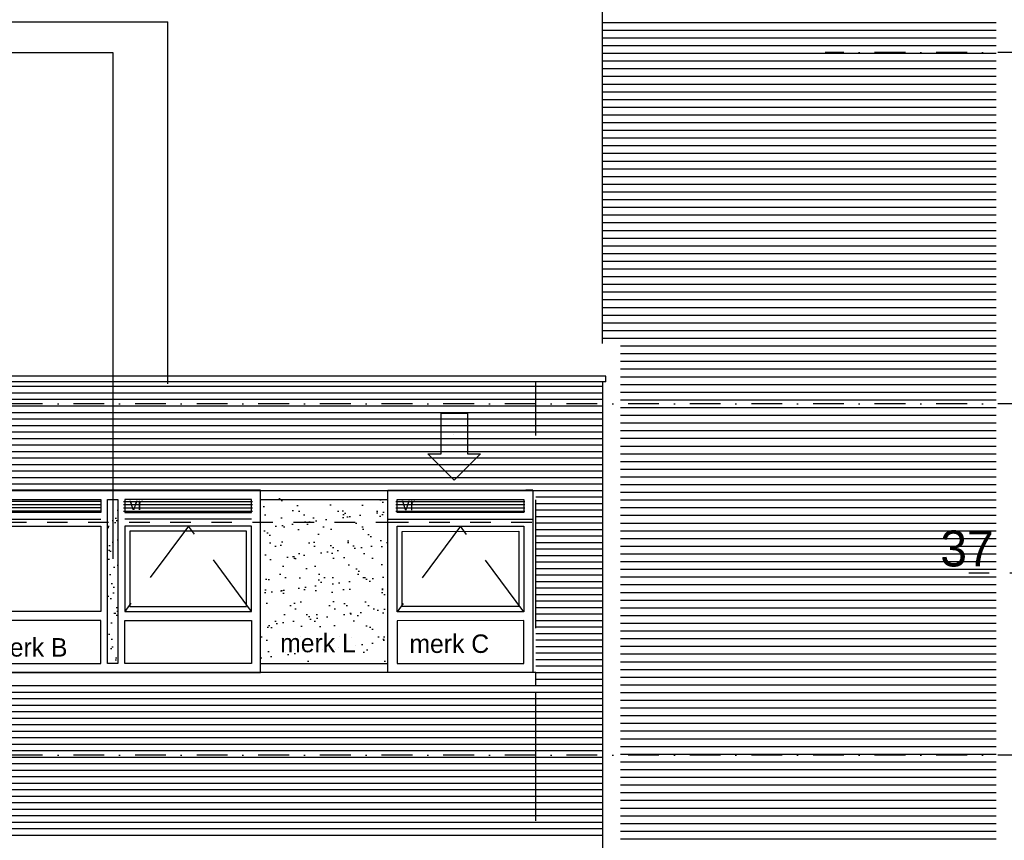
# Model space of a CAD drawing. Extents: x 0 to 140000, y 0 to 84100.
# Tile 5 of 48: x 42297 to 51884, y 13630 to 21621. Entities that reach past the tile are written whole.
import ezdxf
from ezdxf.enums import TextEntityAlignment as Align

# ---------------------------------------------------------------- set-up
doc = ezdxf.new("R2010")
doc.units = 0
doc.header["$LTSCALE"] = 100
doc.header["$MEASUREMENT"] = 0
for name, pattern in [('B0201', [50, 31.25, -6.25, 6.25, -6.25]), ('B0701', [9.375, 6.25, -3.125]), ('B0703', [18.75, 12.5, -6.25]), ('DASHDOTX2', [2, 1, -0.5, 0, -0.5]), ('TEGELS', [4, 2, -2])]:
    doc.linetypes.add(name, pattern=pattern)
doc.layers.get('0').update_dxf_attribs({"linetype": 'CONTINUOUS'})
for name, color, linetype in [('AA11----_GRONDWERK', 7, 'CONTINUOUS'), ('AL$0A---_WIJZIGINGEN', 2, 'CONTINUOUS'), ('AL$1A---_ALGEMEEN', 1, 'CONTINUOUS'), ('AL$7A---_STRAMIEN', 1, 'B0201'), ('AL21----_BUITENWAND', 2, 'CONTINUOUS'), ('AL31----_BUITENKOZ', 7, 'CONTINUOUS'), ('AL31----_BUITENKOZIJ', 7, 'CONTINUOUS'), ('AT$0A---_WIJZIGINGEN', 7, 'CONTINUOUS'), ('AT$1A---_ALGEMEEN', 7, 'CONTINUOUS'), ('AT$1A---_TEKST', 2, 'CONTINUOUS'), ('DETAILS', 4, 'TEGELS'), ('DLLATATIE', 3, 'B0703'), ('GOLFPLAAT', 42, 'CONTINUOUS'), ('VENTILATIE', 1, 'CONTINUOUS'), ('ZONWERING', 4, 'TEGELS')]:
    doc.layers.add(name, color=color, linetype=linetype)
doc.styles.add('00_100', font='B-GBP.shx', dxfattribs={"height": 120})
doc.styles.add('01_100', font='B-GBP.shx', dxfattribs={"height": 180})
doc.styles.add('03_100', font='B-GBP.shx', dxfattribs={"height": 350})
doc.styles.add('03_AT', font='B-GBP')

# ---------------------------------------------------------------- blocks, each defined once
blk = doc.blocks.new('PH31-005')
at = {"layer": 'AL31----_BUITENKOZ'}
h = blk.add_hatch(dxfattribs=at)
h.set_pattern_fill('AR-SAND', color=256, scale=122, style=0)
h.set_pattern_definition([(142.5, (55783.8, -82412.16), (7.6852, 235.0725), [0, -185.44, 0, -207.4, 0, -198.25]), (172.5, (55783.8, -82412.16), (-215.9128, 344.3018), [0, -100.04, 0, -167.14, 0, -64.05]), (212.5, (55933.86, -82412.16), (-379.9253, 0.6904), [0, -61, 0, -219.6, 0, -286.7]), (222.5, (55933.86, -82412.16), (-366.7474, 107.0764), [0, -30.5, 0, -143.96, 0, -164.7])])
h.paths.add_polyline_path([(1390, 1579.7), (1490, 1579.7), (1490, 67), (1390, 67)])
for p, q in [((88, 1491.7), (1323, 1491.7)), ((2792, 1491.7), (1557, 1491.7)), ((0, 0), (0, 0))]:
    blk.add_line(p, q, dxfattribs=at)
at = {"layer": 'AL31----_BUITENKOZ', "color": 1, "linetype": 'B0701'}
for p, q in [((2178.5, 1424.7), (1557, 593)), ((2792, 593), (2178.5, 1424.7))]:
    blk.add_line(p, q, dxfattribs=at)
at = {"layer": 'AL31----_BUITENKOZ'}
for points in [[(2880, 0), (2880, 1773.7), (0, 1773.7), (0, 1773.7), (0, 0)], [(88, 1558.7), (88, 1685.7), (1323, 1685.7), (1323, 1558.7)], [(1390, 1685.7), (1490, 1685.7), (1490, 88), (1390, 88)], [(2792, 1558.7), (2792, 1685.7), (1557, 1685.7), (1557, 1558.7)], [(88, 593), (88, 1424.7), (1323, 1424.7), (1323, 593)], [(2792, 593), (2792, 1424.7), (1557, 1424.7), (1557, 593)], [(88, 505), (88, 88), (1323, 88), (1323, 505)], [(2792, 505), (2792, 88), (1557, 88), (1557, 505)]]:
    blk.add_lwpolyline(points, close=True, dxfattribs=at)
at = {"layer": 'AL31----_BUITENKOZ', "color": 1}
blk.add_lwpolyline([(2742, 643), (2742, 1374.7), (1607, 1374.7), (1607, 643)], close=True, dxfattribs=at)
at = {"layer": 'AT$1A---_TEKST', "style": '01_100'}
blk.add_text('merk B', height=180, dxfattribs=at).set_placement((236.7, 154.4))
blk = doc.blocks.new('PH31-042')
at = {"layer": 'AL31----_BUITENKOZ', "color": 1, "linetype": 'B0701'}
for p, q in [((705.2, 1424.2), (87.7, 592)), ((1322.7, 592), (705.2, 1424.2))]:
    blk.add_line(p, q, dxfattribs=at)
at = {"layer": 'AL31----_BUITENKOZ'}
for points in [[(88, 1557.7), (88, 1684.7), (1323, 1684.7), (1323, 1557.7)], [(87.7, 592), (87.7, 1423.7), (1322.7, 1424.7), (1322.7, 592)], [(87.7, 504), (87.7, 87), (1322.7, 87), (1322.7, 505)]]:
    blk.add_lwpolyline(points, close=True, dxfattribs=at)
at = {"layer": 'AL31----_BUITENKOZ', "color": 1}
blk.add_lwpolyline([(137.7, 642), (137.7, 1373.7), (1272.7, 1374.7), (1272.7, 643)], close=True, dxfattribs=at)
at = {"layer": 'AL31----_BUITENKOZIJ'}
for p, q in [((1410.7, 1774.7), (1343.7, 1774.7)), ((0.7, 1491.7), (1410.7, 1491.7))]:
    blk.add_line(p, q, dxfattribs=at)
blk.add_lwpolyline([(1410.7, -0.3), (0, -0.3), (0, 1774.7), (1410.7, 1774.7)], close=True, dxfattribs=at)
at = {"layer": 'AT$1A---_TEKST', "style": '01_100'}
blk.add_text('merk C', height=180, dxfattribs=at).set_placement((208.8, 190.3))
blk = doc.blocks.new('AS00S005')
at = {"layer": 'AL$0A---_WIJZIGINGEN'}
blk.add_lwpolyline([(0, 0), (-5.12, -5.12), (-5.12, -2.56), (-13.06, -2.56), (-13.06, 2.56), (-5.12, 2.56), (-5.12, 5.12)], close=True, dxfattribs=at)
at = {"layer": 'AT$0A---_WIJZIGINGEN', "color": 3, "style": '03_AT'}
blk.add_attdef('NUMMER', text='', height=3.5, dxfattribs=at).set_placement((-8.98, -0.06), align=Align.MIDDLE)

msp = doc.modelspace()

# ---------------------------------------------------------------- hatches: boundary and pattern name
at = {"layer": 'AA11----_GRONDWERK'}
h = msp.add_hatch(dxfattribs=at)
h.set_pattern_fill('AR-SAND,_O', color=256, scale=122)
h.set_pattern_definition([(37.5, (0, -3423.94), (-7.6852, 235.0725), [0, -185.44, 0, -207.4, 0, -198.25]), (7.5, (0, -3423.94), (215.9128, 344.3018), [0, -100.04, 0, -167.14, 0, -64.05]), (327.5, (-150.06, -3423.94), (379.9253, 0.6904), [0, -61, 0, -219.6, 0, -286.7]), (317.5, (-150.06, -3423.94), (366.7474, 107.0764), [0, -30.5, 0, -143.96, 0, -164.7])])
h.paths.add_polyline_path([(45883.2, 16969.8), (44643.2, 16969.8), (44643.2, 15372.1), (45883.2, 15372.1)])
h.paths.add_polyline_path([(44788.3, 15435.8), (45786.9, 15435.8), (45786.9, 15705.8), (44788.3, 15705.8)], flags=24)
at = {"layer": 'AL31----_BUITENKOZ'}
h = msp.add_hatch(dxfattribs=at)
h.set_pattern_fill('AR-SAND', color=256, scale=122, style=0)
h.set_pattern_definition([(37.5, (-11140.59, -67148.73), (-7.6852, 235.0725), [0, -185.44, 0, -207.4, 0, -198.25]), (7.5, (-11140.6, -67148.73), (215.9128, 344.3018), [0, -100.04, 0, -167.14, 0, -64.05]), (327.5, (-11290.65, -67148.73), (379.9253, 0.6904), [0, -61, 0, -219.6, 0, -286.7]), (317.5, (-11290.65, -67148.73), (366.7474, 107.0764), [0, -30.5, 0, -143.96, 0, -164.7])])
h.paths.add_polyline_path([(43253.2, 16843.1), (43153.2, 16843.1), (43153.2, 15330.4), (43253.2, 15330.4)])
at = {"layer": 'VENTILATIE'}
h = msp.add_hatch(dxfattribs=at)
h.set_pattern_fill('LINE', color=1, scale=250, style=0)
h.set_pattern_definition([(0, (3577.89, -39724.49), (0, 31.25), [])])
h.paths.add_polyline_path([(43085.5, 16816.9), (43085.5, 16943.9), (41829.5, 16943.9), (41829.5, 16816.9)])
h = msp.add_hatch(dxfattribs=at)
h.set_pattern_fill('LINE', color=1, scale=250, style=0)
h.set_pattern_definition([(0, (5057.53, -39726.144), (0, 31.25), [])])
h.paths.add_polyline_path([(44565.1, 16815.2), (44565.1, 16942.2), (43309.1, 16942.2), (43309.1, 16815.2)])
h = msp.add_hatch(dxfattribs=at)
h.set_pattern_fill('LINE', color=1, scale=250, style=0)
h.set_pattern_definition([(0, (7708.53, -39726.477), (0, 31.25), [])])
h.paths.add_polyline_path([(47216.1, 16814.9), (47216.1, 16941.9), (45960.1, 16941.9), (45960.1, 16814.9)])

# ---------------------------------------------------------------- linework, layer by layer
at = {"layer": 'AL$1A---_ALGEMEEN'}
for p, q in [((34818.4, 21601.2), (43740.8, 21601.2)), ((43740.8, 18074.8), (43740.8, 21601.2)), ((43206.5, 21296.7), (34752.9, 21296.7)), ((43206.5, 16369.6), (43206.5, 21296.7))]:
    msp.add_line(p, q, dxfattribs=at)
at = {"layer": 'AL$7A---_STRAMIEN', "color": 1, "linetype": 'DASHDOTX2', "ltscale": 3}
for p, q in [((79726.4, 21300.4), (50140, 21300.4)), ((79726.4, 17880.4), (25202.9, 17880.4)), ((79726.4, 14460.4), (25202.9, 14460.4))]:
    msp.add_line(p, q, dxfattribs=at)
at = {"layer": 'AL21----_BUITENWAND'}
for p, q in [((48003.2, 18149.1), (30403.2, 18149.1)), ((48003.2, 18094.7), (48003.2, 18149.1)), ((48003.2, 18094.7), (30403.2, 18094.7)), ((47973.2, 18094.7), (47973.2, 4860.4))]:
    msp.add_line(p, q, dxfattribs=at)
at = {"layer": 'AL21----_BUITENWAND', "color": 42}
for p, q in [((30433.2, 18050.4), (47973.2, 18050.4)), ((30433.2, 17987.1), (47973.2, 17987.1)), ((30433.2, 17923.8), (47973.2, 17923.8)), ((30433.2, 17860.4), (47973.2, 17860.4)), ((30433.2, 17797.1), (47973.2, 17797.1)), ((30433.2, 17733.8), (47973.2, 17733.8)), ((30433.2, 17670.4), (47973.2, 17670.4)), ((30433.2, 17607.1), (47973.2, 17607.1)), ((30433.2, 17543.8), (47973.2, 17543.8)), ((30433.2, 17480.4), (47973.2, 17480.4)), ((30433.2, 17417.1), (47973.2, 17417.1)), ((30433.2, 17353.8), (47973.2, 17353.8)), ((30433.2, 17290.4), (47973.2, 17290.4)), ((30433.2, 17227.1), (47973.2, 17227.1)), ((30433.2, 17163.8), (47973.2, 17163.8)), ((30433.2, 17100.4), (47973.2, 17100.4)), ((30433.2, 17037.1), (47973.2, 17037.1)), ((47323.2, 16973.8), (47973.2, 16973.8)), ((47323.2, 16910.4), (47973.2, 16910.4)), ((47323.2, 16847.1), (47973.2, 16847.1)), ((47323.2, 16783.8), (47973.2, 16783.8)), ((47323.2, 16720.4), (47973.2, 16720.4)), ((47323.2, 16657.1), (47973.2, 16657.1)), ((47323.2, 16593.8), (47973.2, 16593.8)), ((47323.2, 16530.4), (47973.2, 16530.4)), ((47323.2, 16467.1), (47973.2, 16467.1)), ((47323.2, 16403.8), (47973.2, 16403.8)), ((47323.2, 16340.4), (47973.2, 16340.4)), ((47323.2, 16277.1), (47973.2, 16277.1)), ((47323.2, 16213.8), (47973.2, 16213.8)), ((47323.2, 16150.4), (47973.2, 16150.4)), ((47323.2, 16087.1), (47973.2, 16087.1)), ((47323.2, 16023.8), (47973.2, 16023.8)), ((47323.2, 15960.4), (47973.2, 15960.4)), ((47323.2, 15897.1), (47973.2, 15897.1)), ((47323.2, 15833.8), (47973.2, 15833.8)), ((47323.2, 15770.4), (47973.2, 15770.4)), ((47323.2, 15707.1), (47973.2, 15707.1)), ((47323.2, 15643.8), (47973.2, 15643.8)), ((47323.2, 15580.4), (47973.2, 15580.4)), ((47323.2, 15517.1), (47973.2, 15517.1)), ((47323.2, 15453.8), (47973.2, 15453.8)), ((47323.2, 15390.4), (47973.2, 15390.4)), ((47323.2, 15327.1), (47973.2, 15327.1)), ((47323.2, 15263.8), (47973.2, 15263.8)), ((47323.2, 15200.4), (47973.2, 15200.4)), ((30433.2, 15073.8), (47973.2, 15073.8)), ((47323.2, 15137.1), (47973.2, 15137.1)), ((30433.2, 15010.4), (47973.2, 15010.4)), ((30433.2, 14947.1), (47973.2, 14947.1)), ((30433.2, 14883.8), (47973.2, 14883.8)), ((30433.2, 14820.4), (47973.2, 14820.4)), ((30433.2, 14757.1), (47973.2, 14757.1)), ((30433.2, 14693.8), (47973.2, 14693.8)), ((30433.2, 14630.4), (47973.2, 14630.4)), ((30433.2, 14567.1), (47973.2, 14567.1)), ((30433.2, 14503.8), (47973.2, 14503.8)), ((30433.2, 14440.4), (47973.2, 14440.4)), ((30433.2, 14377.1), (47973.2, 14377.1)), ((30433.2, 14313.8), (47973.2, 14313.8)), ((30433.2, 14250.4), (47973.2, 14250.4)), ((30433.2, 14187.1), (47973.2, 14187.1)), ((30433.2, 14123.8), (47973.2, 14123.8)), ((30433.2, 14060.4), (47973.2, 14060.4)), ((30433.2, 13997.1), (47973.2, 13997.1)), ((30433.2, 13933.8), (47973.2, 13933.8)), ((30433.2, 13870.4), (47973.2, 13870.4)), ((30433.2, 13807.1), (47973.2, 13807.1)), ((30433.2, 13743.8), (47973.2, 13743.8)), ((30433.2, 13680.4), (47973.2, 13680.4))]:
    msp.add_line(p, q, dxfattribs=at)
at = {"layer": 'AL31----_BUITENKOZ'}
for p, q in [((44643.2, 17037.1), (45883.2, 17037.1)), ((44643.2, 16949.8), (45883.2, 16949.8)), ((44643.2, 15352.1), (45883.2, 15352.1))]:
    msp.add_line(p, q, dxfattribs=at)
msp.add_lwpolyline([(38463.2, 15263.4), (38463.2, 15136.8), (47323.2, 15136.8), (47323.2, 15263.4)], close=True, dxfattribs=at)
at = {"layer": 'AL31----_BUITENKOZIJ'}
msp.add_line((44643.2, 17037.1), (45883.2, 17037.1), dxfattribs=at)
at = {"layer": 'DETAILS', "color": 5}
msp.add_line((52937.2, 16229.8), (51420.8, 16229.8), dxfattribs=at)
at = {"layer": 'DLLATATIE'}
msp.add_line((47323.2, 10070.4), (47323.2, 18094.7), dxfattribs=at)
at = {"layer": 'GOLFPLAAT', "color": 1}
for p, q in [((47973.1, 18466), (47973.1, 34566)), ((51805.1, 21591), (47973.1, 21591)), ((51805.1, 21516), (47973.1, 21516)), ((51805.1, 21441), (47973.1, 21441)), ((51805.1, 21366), (47973.1, 21366)), ((51805.1, 21291), (47973.1, 21291)), ((51805.1, 21216), (47973.1, 21216)), ((51805.1, 21141), (47973.1, 21141)), ((51805.1, 21066), (47973.1, 21066)), ((51805.1, 20991), (47973.1, 20991)), ((51805.1, 20916), (47973.1, 20916)), ((51805.1, 20841), (47973.1, 20841)), ((51805.1, 20766), (47973.1, 20766)), ((51805.1, 20691), (47973.1, 20691)), ((51805.1, 20616), (47973.1, 20616)), ((51805.1, 20541), (47973.1, 20541)), ((51805.1, 20466), (47973.1, 20466)), ((51805.1, 20391), (47973.1, 20391)), ((51805.1, 20316), (47973.1, 20316)), ((51805.1, 20241), (47973.1, 20241)), ((51805.1, 20166), (47973.1, 20166)), ((51805.1, 20091), (47973.1, 20091)), ((51805.1, 20016), (47973.1, 20016)), ((51805.1, 19941), (47973.1, 19941)), ((51805.1, 19866), (47973.1, 19866)), ((51805.1, 19791), (47973.1, 19791)), ((51805.1, 19716), (47973.1, 19716)), ((51805.1, 19641), (47973.1, 19641)), ((51805.1, 19566), (47973.1, 19566)), ((51805.1, 19491), (47973.1, 19491)), ((51805.1, 19416), (47973.1, 19416)), ((51805.1, 19341), (47973.1, 19341)), ((51805.1, 19266), (47973.1, 19266)), ((51805.1, 19191), (47973.1, 19191)), ((51805.1, 19116), (47973.1, 19116)), ((51805.1, 19041), (47973.1, 19041)), ((51805.1, 18966), (47973.1, 18966)), ((51805.1, 18891), (47973.1, 18891)), ((51805.1, 18816), (47973.1, 18816)), ((51805.1, 18741), (47973.1, 18741)), ((51805.1, 18666), (47973.1, 18666)), ((51805.1, 18591), (47973.1, 18591)), ((51805.1, 18516), (47973.1, 18516)), ((51805.1, 18441), (48147.9, 18441)), ((51805.1, 18366), (48147.9, 18366)), ((51805.1, 18291), (48147.9, 18291)), ((51805.1, 18216), (48147.9, 18216)), ((51805.1, 18141), (48147.9, 18141)), ((51805.1, 18066), (48147.9, 18066)), ((51805.1, 17991), (48147.9, 17991)), ((51805.1, 17916), (48147.9, 17916)), ((51805.1, 17841), (48147.9, 17841)), ((51805.1, 17766), (48147.9, 17766)), ((51805.1, 17691), (48147.9, 17691)), ((51805.1, 17616), (48147.9, 17616)), ((51805.1, 17541), (48147.9, 17541)), ((51805.1, 17466), (48147.9, 17466)), ((51805.1, 17391), (48147.9, 17391)), ((51805.1, 17316), (48147.9, 17316)), ((51805.1, 17241), (48147.9, 17241)), ((51805.1, 17166), (48147.9, 17166)), ((51805.1, 17091), (48147.9, 17091)), ((51805.1, 17016), (48147.9, 17016)), ((51805.1, 16941), (48147.9, 16941)), ((51805.1, 16866), (48147.9, 16866)), ((51805.1, 16791), (48147.9, 16791)), ((51805.1, 16716), (48147.9, 16716)), ((51805.1, 16641), (48147.9, 16641)), ((51805.1, 16566), (48147.9, 16566)), ((51805.1, 16491), (48147.9, 16491)), ((51805.1, 16416), (48147.9, 16416)), ((51805.1, 16341), (48147.9, 16341)), ((51805.1, 16266), (48147.9, 16266)), ((51805.1, 16191), (48147.9, 16191)), ((51805.1, 16116), (48147.9, 16116)), ((51805.1, 16041), (48147.9, 16041)), ((51805.1, 15966), (48147.9, 15966)), ((51805.1, 15891), (48147.9, 15891)), ((51805.1, 15816), (48147.9, 15816)), ((51805.1, 15741), (48147.9, 15741)), ((51805.1, 15666), (48147.9, 15666)), ((51805.1, 15591), (48147.9, 15591)), ((51805.1, 15516), (48147.9, 15516)), ((51805.1, 15441), (48147.9, 15441)), ((51805.1, 15366), (48147.9, 15366)), ((51805.1, 15291), (48147.9, 15291)), ((51805.1, 15216), (48147.9, 15216)), ((51805.1, 15141), (48147.9, 15141)), ((51805.1, 15066), (48147.9, 15066)), ((51805.1, 14991), (48147.9, 14991)), ((51805.1, 14916), (48147.9, 14916)), ((51805.1, 14841), (48147.9, 14841)), ((51805.1, 14766), (48147.9, 14766)), ((51805.1, 14691), (48147.9, 14691)), ((51805.1, 14616), (48147.9, 14616)), ((51805.1, 14541), (48147.9, 14541)), ((51805.1, 14466), (48147.9, 14466)), ((51805.1, 14391), (48147.9, 14391)), ((51805.1, 14316), (48147.9, 14316)), ((51805.1, 14241), (48147.9, 14241)), ((51805.1, 14166), (48147.9, 14166)), ((51805.1, 14091), (48147.9, 14091)), ((51805.1, 14016), (48147.9, 14016)), ((51805.1, 13941), (48147.9, 13941)), ((51805.1, 13866), (48147.9, 13866)), ((51805.1, 13791), (48147.9, 13791)), ((51805.1, 13716), (48147.9, 13716)), ((51805.1, 13641), (48147.9, 13641))]:
    msp.add_line(p, q, dxfattribs=at)
at = {"layer": 'ZONWERING'}
for p, q in [((41763.2, 16728.4), (45883.2, 16728.4)), ((45883.9, 16727.4), (47323.9, 16727.4))]:
    msp.add_line(p, q, dxfattribs=at)

# ---------------------------------------------------------------- block references
ref = msp.add_blockref('AS00S005', (46528.4, 17136.7), dxfattribs=dict(xscale=50, yscale=50, zscale=50, rotation=270))
ref.add_attrib('NUMMER', 'A', dxfattribs={"layer": 'AT$0A---_WIJZIGINGEN', "color": 3, "height": 3.5, "rotation": 270, "style": '03_AT'}).set_placement((46525.2, 17585.8), align=Align.MIDDLE)
for name, p in [('PH31-005', (41763.2, 15264.1)), ('PH31-042', (45883.2, 15264.1))]:
    msp.add_blockref(name, p)

# ---------------------------------------------------------------- texts
at = {"layer": 'AT$1A---_ALGEMEEN', "color": 2, "style": '00_100'}
for p in [(43365.2, 16844.5), (46016.2, 16844.1)]:
    msp.add_text('vr', height=120, dxfattribs=at).set_placement(p)
at = {"layer": 'AT$1A---_ALGEMEEN', "color": 4, "style": '03_100'}
msp.add_text('37', height=350, dxfattribs=at).set_placement((51260.8, 16296.3))
at = {"layer": 'AT$1A---_TEKST', "color": 1, "style": '01_100'}
msp.add_text('merk L', height=180, dxfattribs=at).set_placement((44833.3, 15460.8))

doc.saveas('drawing.dxf')
